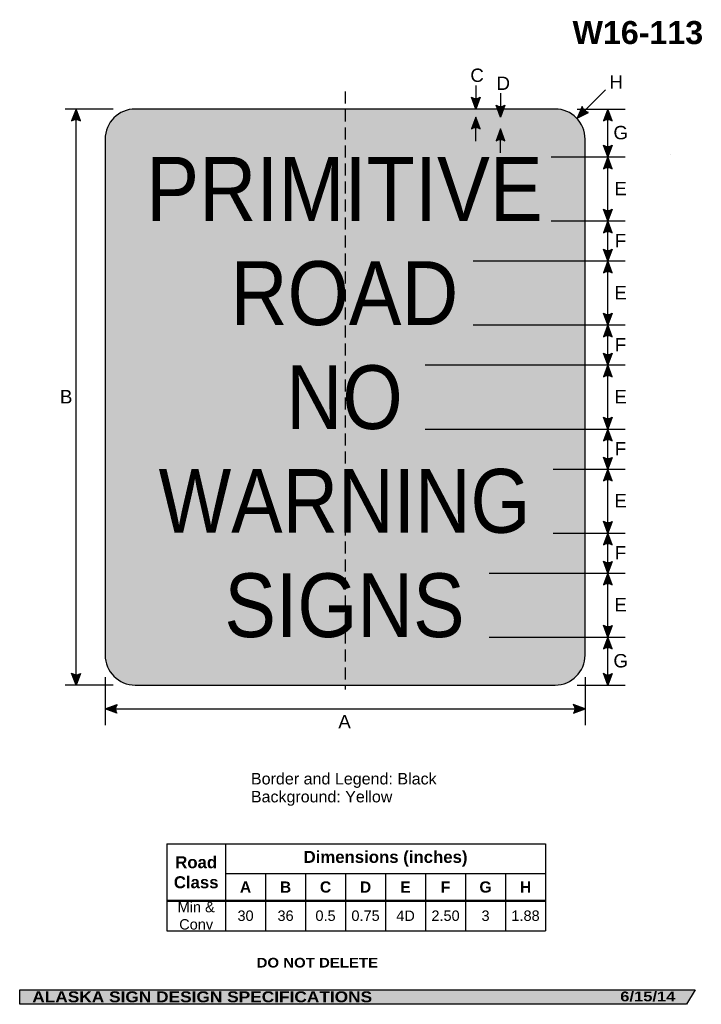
# Model space of a CAD drawing. Header units: feet. Extents: x 3.7 to 46.3, y 0.2 to 61.7.
import ezdxf
from ezdxf.enums import TextEntityAlignment as Align

# ---------------------------------------------------------------- set-up
doc = ezdxf.new("R2010")
doc.units = ezdxf.units.FT
doc.header["$MEASUREMENT"] = 0
doc.linetypes.add('DASHED2', pattern=[0.375, 0.25, -0.125])
doc.layers.add('Sign', color=7, linetype='Continuous')
doc.styles.add('ARIAL', font='arial.ttf')
doc.styles.add('ARIAL B', font='arialbd.ttf')
doc.styles.add('ARIAL BLACK B', font='ariblk.ttf')
doc.styles.add('ARIAL BLACK BI', font='ariblk.ttf')
doc.styles.add('FHWA SERIES D2000EX', font='txt')

# ---------------------------------------------------------------- blocks, each defined once
blk = doc.blocks.new('*T2')
at = {"color": 0, "linetype": 'ByBlock', "lineweight": -2, "transparency": 16777216}
for p, q in [((0, 0), (23.67178647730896, 0)), ((0, 0), (0, -5.428984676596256)), ((3.671786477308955, 0), (3.671786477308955, -5.428984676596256)), ((23.67178647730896, 0), (23.67178647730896, -5.428984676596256)), ((3.671786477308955, -1.842442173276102), (23.67178647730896, -1.842442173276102)), ((6.171786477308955, -1.842442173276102), (6.171786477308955, -5.428984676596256)), ((8.671786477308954, -1.842442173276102), (8.671786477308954, -5.428984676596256)), ((11.17178647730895, -1.842442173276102), (11.17178647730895, -5.428984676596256)), ((13.67178647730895, -1.842442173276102), (13.67178647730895, -5.428984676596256)), ((16.17178647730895, -1.842442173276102), (16.17178647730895, -5.428984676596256)), ((18.67178647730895, -1.842442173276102), (18.67178647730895, -5.428984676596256)), ((21.17178647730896, -1.842442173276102), (21.17178647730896, -5.428984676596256)), ((0, -3.542397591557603), (23.67178647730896, -3.542397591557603)), ((0, -5.428984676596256), (23.67178647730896, -5.428984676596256))]:
    blk.add_line(p, q, dxfattribs=at)
at = {"color": 18, "transparency": 16777216, "attachment_point": 5}
for s, insert, char_height, width, style in [('Road Class', (1.835893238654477, -1.771198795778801), 0.75, 3.551786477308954, 'ARIAL B'), ('Dimensions (inches)', (13.67178647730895, -0.9212210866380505), 0.75, 19.88, 'ARIAL B'), ('A', (4.921786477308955, -2.692419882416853), 0.7, 2.379999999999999, 'ARIAL B'), ('B', (7.421786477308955, -2.692419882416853), 0.7, 2.379999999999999, 'ARIAL B'), ('C', (9.921786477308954, -2.692419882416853), 0.7, 2.379999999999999, 'ARIAL B'), ('D', (12.42178647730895, -2.692419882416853), 0.7, 2.379999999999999, 'ARIAL B'), ('E', (14.92178647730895, -2.692419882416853), 0.7, 2.379999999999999, 'ARIAL B'), ('F', (17.42178647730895, -2.692419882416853), 0.7, 2.379999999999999, 'ARIAL B'), ('G', (19.92178647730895, -2.692419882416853), 0.7, 2.379999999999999, 'ARIAL B'), ('H', (22.42178647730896, -2.692419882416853), 0.7, 2.379999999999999, 'ARIAL B'), ('Min & Conv', (1.835893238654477, -4.485691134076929), 0.65, 3.551786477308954, 'ARIAL'), ('30', (4.921786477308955, -4.485691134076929), 0.65, 2.379999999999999, 'ARIAL'), ('36', (7.421786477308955, -4.485691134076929), 0.65, 2.379999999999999, 'ARIAL'), ('0.5', (9.921786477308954, -4.485691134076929), 0.65, 2.379999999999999, 'ARIAL'), ('0.75', (12.42178647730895, -4.485691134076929), 0.65, 2.379999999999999, 'ARIAL'), ('4D', (14.92178647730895, -4.485691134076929), 0.65, 2.379999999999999, 'ARIAL'), ('2.50', (17.42178647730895, -4.485691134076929), 0.65, 2.379999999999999, 'ARIAL'), ('3', (19.92178647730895, -4.485691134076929), 0.65, 2.379999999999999, 'ARIAL'), ('1.88', (22.42178647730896, -4.485691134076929), 0.65, 2.379999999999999, 'ARIAL')]:
    blk.add_mtext(s, dxfattribs=dict(at, insert=insert, char_height=char_height, width=width, style=style))

msp = doc.modelspace()

# ---------------------------------------------------------------- hatches: boundary and pattern name
h = msp.add_hatch(color=256)
h.dxf.hatch_style = 1
edge = h.paths.add_edge_path()
edge.add_line((32.48557024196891, 56.84536677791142), (32.20952269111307, 56.1128778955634))
edge.add_line((32.20952269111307, 56.1128778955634), (31.93538178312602, 56.85156601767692))
edge.add_arc((32.21503838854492, 57.25338163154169), 0.4895544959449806, 235.1627615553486, 303.5461345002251)
h = msp.add_hatch(color=256)
h.dxf.hatch_style = 1
edge = h.paths.add_edge_path()
edge.add_line((7.498102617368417, 55.38038901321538), (7.222055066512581, 56.1128778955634))
edge.add_line((7.222055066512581, 56.1128778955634), (6.947914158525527, 55.37418977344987))
edge.add_arc((7.227570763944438, 54.9723741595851), 0.4895544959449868, 56.45386549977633, 124.8372384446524, ccw=False)
h = msp.add_hatch(color=256)
h.dxf.hatch_style = 1
edge = h.paths.add_edge_path()
edge.add_line((34.02723690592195, 56.3443901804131), (33.75118935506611, 55.61190129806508))
edge.add_line((33.75118935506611, 55.61190129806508), (33.47704844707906, 56.3505894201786))
edge.add_arc((33.75670505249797, 56.75240503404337), 0.4895544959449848, 235.162761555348, 303.5461345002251)
h = msp.add_hatch(color=256)
h.dxf.hatch_style = 1
edge = h.paths.add_edge_path()
edge.add_line((38.85713742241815, 56.26421511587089), (38.55407998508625, 55.54248219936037))
edge.add_line((38.55407998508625, 55.54248219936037), (39.2609724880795, 55.89049996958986))
edge.add_arc((39.33409335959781, 56.37456292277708), 0.4895544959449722, 193.0266678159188, 261.410040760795, ccw=False)
h = msp.add_hatch(color=256)
h.dxf.hatch_style = 1
edge = h.paths.add_edge_path()
edge.add_line((40.73521671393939, 55.38038901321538), (40.45916916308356, 56.1128778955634))
edge.add_line((40.45916916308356, 56.1128778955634), (40.1850282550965, 55.37418977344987))
edge.add_arc((40.46468486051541, 54.97237415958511), 0.4895544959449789, 56.45386549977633, 124.8372384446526, ccw=False)
at = {"true_color": 0xffffff}
h = msp.add_hatch(color=7, dxfattribs=at)
h.dxf.hatch_style = 1
edge = h.paths.add_edge_path()
edge.add_line((32.48557024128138, 54.88071450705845), (32.20952269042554, 55.6132033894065))
edge.add_line((32.20952269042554, 55.6132033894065), (31.93538178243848, 54.87451526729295))
edge.add_arc((32.21503838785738, 54.47269965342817), 0.4895544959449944, 56.45386549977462, 124.8372384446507, ccw=False)
h = msp.add_hatch(color=256)
h.dxf.hatch_style = 1
edge = h.paths.add_edge_path()
edge.add_line((34.02723690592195, 54.13331867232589), (33.75118935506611, 54.86580755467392))
edge.add_line((33.75118935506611, 54.86580755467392), (33.47704844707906, 54.12711943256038))
edge.add_arc((33.75670505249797, 53.72530381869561), 0.4895544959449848, 56.453865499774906, 124.837238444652, ccw=False)
h = msp.add_hatch(color=256)
h.dxf.hatch_style = 1
edge = h.paths.add_edge_path()
edge.add_line((40.73521779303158, 53.84959850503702), (40.45917024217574, 53.117109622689))
edge.add_line((40.45917024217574, 53.117109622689), (40.18502933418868, 53.85579774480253))
edge.add_arc((40.46468593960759, 54.2576133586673), 0.4895544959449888, 235.1627615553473, 303.546134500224)
h = msp.add_hatch(color=256)
h.dxf.hatch_style = 1
edge = h.paths.add_edge_path()
edge.add_line((40.73521779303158, 52.38462074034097), (40.45917024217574, 53.117109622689))
edge.add_line((40.45917024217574, 53.117109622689), (40.18502933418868, 52.37842150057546))
edge.add_arc((40.46468593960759, 51.9766058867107), 0.4895544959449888, 56.453865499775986, 124.83723844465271, ccw=False)
h = msp.add_hatch(color=256)
h.dxf.hatch_style = 1
edge = h.paths.add_edge_path()
edge.add_line((40.7352192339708, 49.84927298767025), (40.45917168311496, 49.11678410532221))
edge.add_line((40.45917168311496, 49.11678410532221), (40.1850307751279, 49.85547222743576))
edge.add_arc((40.46468738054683, 50.25728784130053), 0.4895544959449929, 235.1627615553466, 303.5461345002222)
h = msp.add_hatch(color=256)
h.dxf.hatch_style = 1
edge = h.paths.add_edge_path()
edge.add_line((40.7352192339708, 48.3842952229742), (40.45917168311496, 49.11678410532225))
edge.add_line((40.45917168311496, 49.11678410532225), (40.18503077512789, 48.3780959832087))
edge.add_arc((40.4646873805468, 47.97628036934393), 0.4895544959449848, 56.453865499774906, 124.837238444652, ccw=False)
h = msp.add_hatch(color=256)
h.dxf.hatch_style = 1
edge = h.paths.add_edge_path()
edge.add_line((40.73522013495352, 47.34797090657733), (40.45917258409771, 46.61548202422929))
edge.add_line((40.45917258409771, 46.61548202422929), (40.18503167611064, 47.35417014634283))
edge.add_arc((40.46468828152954, 47.7559857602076), 0.4895544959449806, 235.1627615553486, 303.5461345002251)
h = msp.add_hatch(color=256)
h.dxf.hatch_style = 1
edge = h.paths.add_edge_path()
edge.add_line((40.73522013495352, 45.88299314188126), (40.45917258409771, 46.61548202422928))
edge.add_line((40.45917258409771, 46.61548202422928), (40.18503167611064, 45.87679390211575))
edge.add_arc((40.46468828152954, 45.47497828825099), 0.4895544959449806, 56.453865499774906, 124.8372384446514, ccw=False)
h = msp.add_hatch(color=256)
h.dxf.hatch_style = 1
edge = h.paths.add_edge_path()
edge.add_line((40.73522247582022, 43.34927541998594), (40.45917492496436, 42.61678653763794))
edge.add_line((40.45917492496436, 42.61678653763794), (40.18503401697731, 43.35547465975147))
edge.add_arc((40.46469062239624, 43.75729027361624), 0.489554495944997, 235.1627615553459, 303.5461345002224)
h = msp.add_hatch(color=256)
h.dxf.hatch_style = 1
edge = h.paths.add_edge_path()
edge.add_line((40.73522157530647, 41.88429522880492), (40.45917402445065, 42.61678411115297))
edge.add_line((40.45917402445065, 42.61678411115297), (40.18503311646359, 41.87809598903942))
edge.add_arc((40.46468972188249, 41.47628037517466), 0.4895544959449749, 56.45386549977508, 124.8372384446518, ccw=False)
h = msp.add_hatch(color=256)
h.dxf.hatch_style = 1
edge = h.paths.add_edge_path()
edge.add_line((40.73522247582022, 40.84927299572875), (40.45917492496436, 40.11678411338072))
edge.add_line((40.45917492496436, 40.11678411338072), (40.18503401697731, 40.85547223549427))
edge.add_arc((40.46469062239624, 41.25728784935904), 0.489554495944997, 235.1627615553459, 303.5461345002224)
h = msp.add_hatch(color=256)
h.dxf.hatch_style = 1
edge = h.paths.add_edge_path()
edge.add_line((40.73522247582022, 39.3842952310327), (40.45917492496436, 40.11678411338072))
edge.add_line((40.45917492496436, 40.11678411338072), (40.18503401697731, 39.37809599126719))
edge.add_arc((40.46469062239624, 38.97628037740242), 0.489554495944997, 56.45386549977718, 124.8372384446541, ccw=False)
h = msp.add_hatch(color=256)
h.dxf.hatch_style = 1
edge = h.paths.add_edge_path()
edge.add_line((40.73522391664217, 36.84927299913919), (40.45917636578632, 36.11678411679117))
edge.add_line((40.45917636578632, 36.11678411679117), (40.18503545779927, 36.8554722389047))
edge.add_arc((40.46469206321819, 37.25728785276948), 0.4895544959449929, 235.1627615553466, 303.5461345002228)
h = msp.add_hatch(color=256)
h.dxf.hatch_style = 1
edge = h.paths.add_edge_path()
edge.add_line((40.73522391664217, 35.38429523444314), (40.45917636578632, 36.11678411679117))
edge.add_line((40.45917636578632, 36.11678411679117), (40.18503545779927, 35.37809599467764))
edge.add_arc((40.46469206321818, 34.97628038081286), 0.4895544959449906, 56.453865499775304, 124.8372384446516, ccw=False)
h = msp.add_hatch(color=256)
h.dxf.hatch_style = 1
edge = h.paths.add_edge_path()
edge.add_line((40.73522481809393, 34.34666883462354), (40.4591772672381, 33.6141799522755))
edge.add_line((40.4591772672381, 33.6141799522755), (40.18503635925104, 34.35286807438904))
edge.add_arc((40.46469296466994, 34.75468368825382), 0.4895544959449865, 235.1627615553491, 303.5461345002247)
h = msp.add_hatch(color=256)
h.dxf.hatch_style = 1
edge = h.paths.add_edge_path()
edge.add_line((40.73522481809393, 32.88169106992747), (40.4591772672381, 33.6141799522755))
edge.add_line((40.4591772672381, 33.6141799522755), (40.18503635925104, 32.87549183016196))
edge.add_arc((40.46469296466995, 32.47367621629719), 0.4895544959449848, 56.453865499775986, 124.837238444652, ccw=False)
h = msp.add_hatch(color=256)
h.dxf.hatch_style = 1
edge = h.paths.add_edge_path()
edge.add_line((40.73522625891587, 30.34666883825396), (40.45917870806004, 29.61417995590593))
edge.add_line((40.45917870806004, 29.61417995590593), (40.18503780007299, 30.35286807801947))
edge.add_arc((40.4646944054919, 30.75468369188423), 0.4895544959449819, 235.1627615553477, 303.5461345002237)
h = msp.add_hatch(color=256)
h.dxf.hatch_style = 1
edge = h.paths.add_edge_path()
edge.add_line((40.73522625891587, 28.88169107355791), (40.45917870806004, 29.61417995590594))
edge.add_line((40.45917870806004, 29.61417995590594), (40.18503780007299, 28.8754918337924))
edge.add_arc((40.4646944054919, 28.47367621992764), 0.4895544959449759, 56.45386549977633, 124.83723844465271, ccw=False)
h = msp.add_hatch(color=256)
h.dxf.hatch_style = 1
edge = h.paths.add_edge_path()
edge.add_line((40.7352271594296, 27.84666884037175), (40.45917960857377, 27.11417995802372))
edge.add_line((40.45917960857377, 27.11417995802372), (40.18503870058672, 27.85286808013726))
edge.add_arc((40.46469530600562, 28.25468369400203), 0.4895544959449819, 235.1627615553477, 303.546134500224)
h = msp.add_hatch(color=256)
h.dxf.hatch_style = 1
edge = h.paths.add_edge_path()
edge.add_line((40.7352271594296, 26.38169107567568), (40.45917960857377, 27.11417995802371))
edge.add_line((40.45917960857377, 27.11417995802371), (40.18503870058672, 26.37549183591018))
edge.add_arc((40.46469530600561, 25.97367622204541), 0.4895544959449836, 56.453865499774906, 124.83723844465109, ccw=False)
h = msp.add_hatch(color=256)
h.dxf.hatch_style = 1
edge = h.paths.add_edge_path()
edge.add_line((40.73522859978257, 23.84797092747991), (40.45918104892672, 23.11548204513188))
edge.add_line((40.45918104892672, 23.11548204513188), (40.18504014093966, 23.85417016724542))
edge.add_arc((40.46469674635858, 24.2559857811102), 0.4895544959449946, 235.1627615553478, 303.546134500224)
h = msp.add_hatch(color=256)
h.dxf.hatch_style = 1
edge = h.paths.add_edge_path()
edge.add_line((40.73522859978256, 22.38299316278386), (40.45918104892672, 23.11548204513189))
edge.add_line((40.45918104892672, 23.11548204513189), (40.18504014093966, 22.37679392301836))
edge.add_arc((40.46469674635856, 21.97497830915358), 0.4895544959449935, 56.453865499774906, 124.83723844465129, ccw=False)
h = msp.add_hatch(color=256)
h.dxf.hatch_style = 1
edge = h.paths.add_edge_path()
edge.add_line((7.498102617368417, 20.84577014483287), (7.222055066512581, 20.11328126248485))
edge.add_line((7.222055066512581, 20.11328126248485), (6.947914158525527, 20.85196938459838))
edge.add_arc((7.227570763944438, 21.25378499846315), 0.4895544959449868, 235.1627615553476, 303.5461345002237)
h = msp.add_hatch(color=256)
h.dxf.hatch_style = 1
edge = h.paths.add_edge_path()
edge.add_line((40.73522968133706, 20.84536677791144), (40.45918213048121, 20.11287789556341))
edge.add_line((40.45918213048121, 20.11287789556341), (40.18504122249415, 20.85156601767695))
edge.add_arc((40.46469782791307, 21.25338163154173), 0.4895544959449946, 235.1627615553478, 303.5461345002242)
h = msp.add_hatch(color=256)
h.dxf.hatch_style = 1
edge = h.paths.add_edge_path()
edge.add_line((9.77648375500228, 18.3586839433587), (9.044270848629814, 18.6354626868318))
edge.add_line((9.044270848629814, 18.6354626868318), (9.783232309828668, 18.90886593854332))
edge.add_arc((10.18476850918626, 18.62880829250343), 0.4895544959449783, 145.1055563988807, 213.488929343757)
h = msp.add_hatch(color=256)
h.dxf.hatch_style = 1
edge = h.paths.add_edge_path()
edge.add_line((38.31205794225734, 18.35868394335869), (39.04427084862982, 18.6354626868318))
edge.add_line((39.04427084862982, 18.6354626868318), (38.30530938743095, 18.90886593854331))
edge.add_arc((37.90377318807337, 18.62880829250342), 0.4895544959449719, -33.488929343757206, 34.89444360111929, ccw=False)
at = {"layer": 'Sign', "true_color": 0xffff00}
h = msp.add_hatch(color=2, dxfattribs=at)
edge = h.paths.add_edge_path(flags=0)
edge.add_spline(control_points=[(10.92318806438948, 56.1128778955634), (10.92318806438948, 56.1128778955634), (37.16318806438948, 56.1128778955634), (37.16318806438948, 56.1128778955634), (38.20078831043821, 56.1128778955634), (39.04318806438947, 55.2704781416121), (39.04318806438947, 54.2328778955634), (39.04318806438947, 54.2328778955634), (39.04318806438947, 21.99287789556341), (39.04318806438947, 21.99287789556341), (39.04318806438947, 20.95527764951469), (38.20078831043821, 20.11287789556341), (37.16318806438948, 20.11287789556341), (37.16318806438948, 20.11287789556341), (10.92318806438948, 20.11287789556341), (10.92318806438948, 20.11287789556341), (9.885587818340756, 20.11287789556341), (9.043188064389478, 20.95527764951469), (9.043188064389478, 21.99287789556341), (9.043188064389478, 21.99287789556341), (9.043188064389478, 54.2328778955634), (9.043188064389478, 54.2328778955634), (9.043188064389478, 55.2704781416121), (9.885587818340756, 56.1128778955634), (10.92318806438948, 56.1128778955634)], knot_values=[0, 0, 0, 0, 1, 1, 1, 2, 2, 2, 3, 3, 3, 4, 4, 4, 5, 5, 5, 6, 6, 6, 7, 7, 7, 8, 8, 8, 8], degree=3, periodic=0)
at = {"layer": 'Sign', "true_color": 0x000000}
h = msp.add_hatch(color=18, dxfattribs=at)
edge = h.paths.add_edge_path(flags=0)
edge.add_spline(control_points=[(10.94318806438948, 55.6128778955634), (10.94318806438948, 55.6128778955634), (37.14318806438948, 55.6128778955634), (37.14318806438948, 55.6128778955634), (37.91586909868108, 55.6128778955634), (38.54318806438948, 54.985558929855), (38.54318806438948, 54.21287789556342), (38.54318806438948, 54.21287789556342), (38.54318806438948, 22.01287789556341), (38.54318806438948, 22.01287789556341), (38.54318806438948, 21.24019686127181), (37.91586909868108, 20.61287789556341), (37.14318806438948, 20.61287789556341), (37.14318806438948, 20.61287789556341), (10.94318806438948, 20.61287789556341), (10.94318806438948, 20.61287789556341), (10.17050703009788, 20.61287789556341), (9.543188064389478, 21.24019686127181), (9.543188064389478, 22.01287789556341), (9.543188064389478, 22.01287789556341), (9.543188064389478, 54.21287789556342), (9.543188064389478, 54.21287789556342), (9.543188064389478, 54.985558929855), (10.17050703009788, 55.6128778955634), (10.94318806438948, 55.6128778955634)], knot_values=[0, 0, 0, 0, 1, 1, 1, 2, 2, 2, 3, 3, 3, 4, 4, 4, 5, 5, 5, 6, 6, 6, 7, 7, 7, 8, 8, 8, 8], degree=3, periodic=0)
at = {"layer": 'Sign', "true_color": 0xffff00}
h = msp.add_hatch(color=2, dxfattribs=at)
edge = h.paths.add_edge_path(flags=0)
edge.add_spline(control_points=[(11.39318806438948, 54.8628778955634), (11.39318806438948, 54.8628778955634), (36.69318806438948, 54.8628778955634), (36.69318806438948, 54.8628778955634), (37.30029459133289, 54.8628778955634), (37.79318806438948, 54.36998442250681), (37.79318806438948, 53.76287789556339), (37.79318806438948, 53.76287789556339), (37.79318806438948, 22.46287789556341), (37.79318806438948, 22.46287789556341), (37.79318806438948, 21.85577136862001), (37.30029459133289, 21.36287789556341), (36.69318806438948, 21.36287789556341), (36.69318806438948, 21.36287789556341), (11.39318806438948, 21.36287789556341), (11.39318806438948, 21.36287789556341), (10.78608153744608, 21.36287789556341), (10.29318806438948, 21.85577136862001), (10.29318806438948, 22.46287789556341), (10.29318806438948, 22.46287789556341), (10.29318806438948, 53.76287789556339), (10.29318806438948, 53.76287789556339), (10.29318806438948, 54.36998442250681), (10.78608153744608, 54.8628778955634), (11.39318806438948, 54.8628778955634)], knot_values=[0, 0, 0, 0, 1, 1, 1, 2, 2, 2, 3, 3, 3, 4, 4, 4, 5, 5, 5, 6, 6, 6, 7, 7, 7, 8, 8, 8, 8], degree=3, periodic=0)
at = {"layer": 'Sign', "true_color": 0x000000}
msp.add_hatch(color=18, dxfattribs=at).paths.add_polyline_path([(3.699686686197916, 1.066867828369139), (45.92097727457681, 1.066867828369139), (45.37503178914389, 0.1671574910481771), (3.701084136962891, 0.1671574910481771)], flags=0)

# ---------------------------------------------------------------- linework, layer by layer
at = {"color": 7, "true_color": 0xffffff}
msp.add_line((32.20952269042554, 54.86288311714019), (32.20952269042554, 55.6132033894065), dxfattribs=at)
for p, q in [((12.89543530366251, 10.18605836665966), (36.56722178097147, 10.18605836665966)), ((12.89543530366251, 6.670524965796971), (36.56722178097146, 6.670524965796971)), ((12.89543530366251, 6.609068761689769), (36.56722178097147, 6.609068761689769))]:
    msp.add_line(p, q)
for points in [[(32.48557024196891, 56.84536677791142), (32.20952269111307, 56.1128778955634), (31.93538178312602, 56.85156601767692, 0.307560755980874), (32.48557024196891, 56.84536677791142, 4.141293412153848)], [(7.498102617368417, 55.38038901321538), (7.222055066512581, 56.1128778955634), (6.947914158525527, 55.37418977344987, -0.307560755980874), (7.498102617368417, 55.38038901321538, -4.141293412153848)], [(34.02723690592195, 56.3443901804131), (33.75118935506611, 55.61190129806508), (33.47704844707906, 56.3505894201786, 0.307560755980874), (34.02723690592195, 56.3443901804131, 4.141293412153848)], [(38.85713742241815, 56.26421511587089), (38.55407998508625, 55.54248219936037), (39.2609724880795, 55.89049996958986, -0.307560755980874), (38.85713742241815, 56.26421511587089, -4.141293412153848)], [(40.73521671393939, 55.38038901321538), (40.45916916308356, 56.1128778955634), (40.1850282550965, 55.37418977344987, -0.307560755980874), (40.73521671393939, 55.38038901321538, -4.141293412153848)], [(34.02723690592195, 54.13331867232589), (33.75118935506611, 54.86580755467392), (33.47704844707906, 54.12711943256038, -0.307560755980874), (34.02723690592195, 54.13331867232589, -4.141293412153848)], [(40.73521779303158, 53.84959850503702), (40.45917024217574, 53.117109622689), (40.18502933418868, 53.85579774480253, 0.307560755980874), (40.73521779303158, 53.84959850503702, 4.141293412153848)], [(40.73521779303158, 52.38462074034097), (40.45917024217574, 53.117109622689), (40.18502933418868, 52.37842150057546, -0.307560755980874), (40.73521779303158, 52.38462074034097, -4.141293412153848)], [(40.7352192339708, 49.84927298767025), (40.45917168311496, 49.11678410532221), (40.1850307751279, 49.85547222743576, 0.307560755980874), (40.7352192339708, 49.84927298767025, 4.141293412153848)], [(40.7352192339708, 48.3842952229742), (40.45917168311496, 49.11678410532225), (40.18503077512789, 48.3780959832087, -0.307560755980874), (40.7352192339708, 48.3842952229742, -4.141293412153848)], [(40.73522013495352, 47.34797090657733), (40.45917258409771, 46.61548202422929), (40.18503167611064, 47.35417014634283, 0.307560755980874), (40.73522013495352, 47.34797090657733, 4.141293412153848)], [(40.73522013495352, 45.88299314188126), (40.45917258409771, 46.61548202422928), (40.18503167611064, 45.87679390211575, -0.307560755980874), (40.73522013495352, 45.88299314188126, -4.141293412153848)], [(40.73522247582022, 43.34927541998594), (40.45917492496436, 42.61678653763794), (40.18503401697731, 43.35547465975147, 0.307560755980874), (40.73522247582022, 43.34927541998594, 4.141293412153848)], [(40.73522157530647, 41.88429522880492), (40.45917402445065, 42.61678411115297), (40.18503311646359, 41.87809598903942, -0.307560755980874), (40.73522157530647, 41.88429522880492, -4.141293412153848)], [(40.73522247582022, 40.84927299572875), (40.45917492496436, 40.11678411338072), (40.18503401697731, 40.85547223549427, 0.307560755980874), (40.73522247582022, 40.84927299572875, 4.141293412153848)], [(40.73522247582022, 39.3842952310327), (40.45917492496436, 40.11678411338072), (40.18503401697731, 39.37809599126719, -0.307560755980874), (40.73522247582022, 39.3842952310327, -4.141293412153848)], [(40.73522391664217, 36.84927299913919), (40.45917636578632, 36.11678411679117), (40.18503545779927, 36.8554722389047, 0.307560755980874), (40.73522391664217, 36.84927299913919, 4.141293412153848)], [(40.73522391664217, 35.38429523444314), (40.45917636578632, 36.11678411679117), (40.18503545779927, 35.37809599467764, -0.307560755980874), (40.73522391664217, 35.38429523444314, -4.141293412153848)], [(40.73522481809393, 34.34666883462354), (40.4591772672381, 33.6141799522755), (40.18503635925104, 34.35286807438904, 0.307560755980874), (40.73522481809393, 34.34666883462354, 4.141293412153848)], [(40.73522481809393, 32.88169106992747), (40.4591772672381, 33.6141799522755), (40.18503635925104, 32.87549183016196, -0.307560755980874), (40.73522481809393, 32.88169106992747, -4.141293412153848)], [(40.73522625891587, 30.34666883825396), (40.45917870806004, 29.61417995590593), (40.18503780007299, 30.35286807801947, 0.307560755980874), (40.73522625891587, 30.34666883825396, 4.141293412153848)], [(40.73522625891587, 28.88169107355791), (40.45917870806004, 29.61417995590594), (40.18503780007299, 28.8754918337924, -0.307560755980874), (40.73522625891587, 28.88169107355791, -4.141293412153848)], [(40.7352271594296, 27.84666884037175), (40.45917960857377, 27.11417995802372), (40.18503870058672, 27.85286808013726, 0.307560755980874), (40.7352271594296, 27.84666884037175, 4.141293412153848)], [(40.7352271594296, 26.38169107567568), (40.45917960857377, 27.11417995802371), (40.18503870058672, 26.37549183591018, -0.307560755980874), (40.7352271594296, 26.38169107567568, -4.141293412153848)], [(40.73522859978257, 23.84797092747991), (40.45918104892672, 23.11548204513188), (40.18504014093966, 23.85417016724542, 0.307560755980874), (40.73522859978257, 23.84797092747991, 4.141293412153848)], [(40.73522859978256, 22.38299316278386), (40.45918104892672, 23.11548204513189), (40.18504014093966, 22.37679392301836, -0.307560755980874), (40.73522859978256, 22.38299316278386, -4.141293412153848)], [(7.498102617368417, 20.84577014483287), (7.222055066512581, 20.11328126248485), (6.947914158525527, 20.85196938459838, 0.307560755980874), (7.498102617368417, 20.84577014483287, 4.141293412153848)], [(40.73522968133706, 20.84536677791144), (40.45918213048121, 20.11287789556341), (40.18504122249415, 20.85156601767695, 0.307560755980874), (40.73522968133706, 20.84536677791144, 4.141293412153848)], [(9.77648375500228, 18.3586839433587), (9.044270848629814, 18.6354626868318), (9.783232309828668, 18.90886593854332, 0.307560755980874), (9.77648375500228, 18.3586839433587, 4.141293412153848)], [(38.31205794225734, 18.35868394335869), (39.04427084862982, 18.6354626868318), (38.30530938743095, 18.90886593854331, -0.307560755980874), (38.31205794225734, 18.35868394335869, -4.141293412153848)]]:
    msp.add_lwpolyline(points, format="xyb")
msp.add_lwpolyline([(32.48557024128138, 54.88071450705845), (32.20952269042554, 55.6132033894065), (31.93538178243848, 54.87451526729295, -0.307560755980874), (32.48557024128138, 54.88071450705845, -4.141293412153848)], format="xyb", dxfattribs=at)
at = {"layer": 'Sign', "color": 18, "lineweight": -3, "true_color": 0x000000}
for p, q in [((32.20952269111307, 57.58585963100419), (32.20952269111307, 56.08585963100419)), ((38.55407998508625, 55.54248219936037), (40.32184693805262, 57.31024915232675)), ((33.75118935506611, 57.11190129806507), (33.75118935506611, 55.61190129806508)), ((9.544270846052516, 56.1128778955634), (6.544270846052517, 56.1128778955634)), ((7.222055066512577, 20.11328126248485), (7.222055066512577, 56.11328126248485)), ((38.54318804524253, 56.1128778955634), (41.54318804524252, 56.1128778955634)), ((40.45918213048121, 20.11287789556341), (40.45916916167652, 56.11678410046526)), ((32.20952269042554, 54.11320338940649), (32.20952269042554, 54.86288311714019)), ((33.75118935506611, 53.36580755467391), (33.75118935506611, 54.86580755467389)), ((36.91048292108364, 53.11710962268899), (41.54048292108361, 53.11710962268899)), ((36.91048292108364, 49.11678410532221), (41.54318804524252, 49.11678410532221)), ((32.04318804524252, 46.61548202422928), (41.54318804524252, 46.61548202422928)), ((32.04318804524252, 42.61678411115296), (41.54318804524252, 42.61678411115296)), ((29.04318804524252, 40.11678411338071), (41.54318804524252, 40.11678411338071)), ((29.04318804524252, 36.11678411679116), (41.54318804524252, 36.11678411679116)), ((37.04318804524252, 33.61417995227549), (41.54318804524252, 33.61417995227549)), ((37.04318804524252, 29.61417995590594), (41.54318804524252, 29.61417995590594)), ((33.04318804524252, 27.1141799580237), (41.54318804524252, 27.1141799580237)), ((33.04318804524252, 23.11548204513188), (41.54318804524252, 23.11548204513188)), ((9.043188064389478, 20.61458334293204), (9.043188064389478, 17.61458334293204)), ((39.04318806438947, 20.61458334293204), (39.04318806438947, 17.61458334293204)), ((9.544270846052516, 20.11287789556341), (6.544270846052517, 20.11287789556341)), ((38.54318804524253, 20.11287789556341), (41.54318804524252, 20.11287789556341)), ((9.044270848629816, 18.6354626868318), (39.04427084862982, 18.6354626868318))]:
    msp.add_line(p, q, dxfattribs=at)
at = {"layer": 'Sign'}
msp.add_line((44.37549209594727, 53.28188578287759), (44.37549209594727, 53.28188578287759), dxfattribs=at)
at = {"layer": 'Sign', "color": 250, "lineweight": -3, "true_color": 0x1f1a17}
msp.add_line((44.37549209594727, 53.28188578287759), (44.37549209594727, 53.28188578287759), dxfattribs=at)
at = {"layer": 'Sign', "color": 18, "linetype": 'DASHED2', "lineweight": -3, "ltscale": 3, "true_color": 0x000000}
msp.add_lwpolyline([(24.04318806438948, 57.20671378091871), (24.04318806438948, 19.83072917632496)], dxfattribs=at)
at = {"layer": 'Sign', "color": 250, "lineweight": -3, "true_color": 0x1f1a17}
msp.add_lwpolyline([(3.699686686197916, 1.066867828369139), (45.92097727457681, 1.066867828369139), (45.37503178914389, 0.1671574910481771), (3.701084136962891, 0.1671574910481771)], close=True, dxfattribs=at)
at = {"layer": 'Sign', "color": 18, "lineweight": -3, "true_color": 0x000000}
msp.add_open_spline([(10.92318806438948, 56.1128778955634), (10.92318806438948, 56.1128778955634), (37.16318806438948, 56.1128778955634), (37.16318806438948, 56.1128778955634), (38.20078831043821, 56.1128778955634), (39.04318806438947, 55.2704781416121), (39.04318806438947, 54.2328778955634), (39.04318806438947, 54.2328778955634), (39.04318806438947, 21.99287789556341), (39.04318806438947, 21.99287789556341), (39.04318806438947, 20.95527764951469), (38.20078831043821, 20.11287789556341), (37.16318806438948, 20.11287789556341), (37.16318806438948, 20.11287789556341), (10.92318806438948, 20.11287789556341), (10.92318806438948, 20.11287789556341), (9.885587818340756, 20.11287789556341), (9.043188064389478, 20.95527764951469), (9.043188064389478, 21.99287789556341), (9.043188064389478, 21.99287789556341), (9.043188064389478, 54.2328778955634), (9.043188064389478, 54.2328778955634), (9.043188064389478, 55.2704781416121), (9.885587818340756, 56.1128778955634), (10.92318806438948, 56.1128778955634)], degree=3, knots=[0, 0, 0, 0, 1, 1, 1, 2, 2, 2, 3, 3, 3, 4, 4, 4, 5, 5, 5, 6, 6, 6, 7, 7, 7, 8, 8, 8, 8], dxfattribs=at)

# ---------------------------------------------------------------- block references
msp.add_blockref('*T2', (12.89543530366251, 10.18605836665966))

# ---------------------------------------------------------------- texts
at = {"layer": 'Sign', "color": 18, "true_color": 0x000000}
for s, height, style, p, p2 in [('W16-113', 1.439537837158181, 'ARIAL B', (38.25896827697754, 60.17263982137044), (46.41896788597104, 60.17263982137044)), ('C', 0.8326166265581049, 'ARIAL', (31.87096540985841, 57.80628427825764), (32.71096540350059, 57.80628427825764)), ('D', 0.8326166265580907, 'ARIAL', (33.50638207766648, 57.30628427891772), (34.34638207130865, 57.30628427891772)), ('H', 0.8326166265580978, 'ARIAL', (40.56888207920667, 57.38961761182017), (41.40888207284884, 57.38961761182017)), ('G', 0.8374513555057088, 'ARIAL', (40.81168611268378, 54.22011743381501), (41.72168611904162, 54.22011743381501)), ('PRIMITIVE', 4.008056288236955, 'FHWA SERIES D2000EX', (11.60643806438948, 49.11240926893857), (36.39660587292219, 49.11240926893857)), ('E', 0.8388897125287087, 'ARIAL', (40.86668611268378, 50.72011744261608), (41.6483527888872, 50.72011744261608)), ('F', 0.8339754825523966, 'ARIAL', (40.89668611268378, 47.47011745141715), (41.60835277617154, 47.47011745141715)), ('ROAD', 3.991682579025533, 'FHWA SERIES D2000EX', (16.88685473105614, 42.61232593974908), (31.11618829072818, 42.61232593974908)), ('E', 0.8388897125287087, 'ARIAL', (40.86668611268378, 44.22011746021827), (41.6483527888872, 44.22011746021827)), ('F', 0.8339754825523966, 'ARIAL', (40.89668611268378, 40.96751330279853), (41.60835277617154, 40.96751330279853)), ('NO', 3.97928471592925, 'FHWA SERIES D2000EX', (20.36081306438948, 36.11753427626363), (27.64222963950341, 36.11753427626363)), ('B', 0.8388897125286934, 'ARIAL', (6.214114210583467, 37.71661459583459), (6.995780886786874, 37.71661459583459)), ('E', 0.8388897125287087, 'ARIAL', (40.86668611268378, 37.71751331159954), (41.6483527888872, 37.71751331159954)), ('F', 0.833975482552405, 'ARIAL', (40.89668611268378, 34.46751331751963), (41.60835277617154, 34.46751331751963)), ('WARNING', 3.987190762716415, 'FHWA SERIES D2000EX', (12.38460473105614, 29.63315927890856), (35.61843836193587, 29.63315927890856)), ('E', 0.8388897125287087, 'ARIAL', (40.86668611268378, 31.2175133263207), (41.6483527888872, 31.2175133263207)), ('F', 0.8339754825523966, 'ARIAL', (40.89668611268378, 27.96751332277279), (41.60835277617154, 27.96751332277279)), ('SIGNS', 3.984172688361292, 'FHWA SERIES D2000EX', (16.49777139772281, 23.11232594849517), (31.50527204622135, 23.11232594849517)), ('E', 0.8388897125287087, 'ARIAL', (40.86668611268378, 24.71751333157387), (41.6483527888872, 24.71751333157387)), ('G', 0.8374513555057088, 'ARIAL', (40.81168611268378, 21.21751333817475), (41.72168611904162, 21.21751333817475)), ('A', 0.8370513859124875, 'ARIAL', (23.614537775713, 17.41310112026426), (24.39620445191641, 17.41310112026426)), ('Border and Legend: Black', 0.7187002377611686, 'ARIAL', (18.15333302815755, 13.90623192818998), (29.76333236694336, 13.90623192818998)), ('Background: Yellow', 0.7159515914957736, 'ARIAL', (18.15333302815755, 12.78623192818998), (26.993332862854, 12.78623192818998))]:
    msp.add_text(s, height=height, dxfattribs=dict(at, style=style)).set_placement(p, p2, align=Align.ALIGNED)
at = {"layer": 'Sign', "color": 7, "true_color": 0xffffff}
for s, height, style, p, p2 in [('DO NOT DELETE', 0.6038403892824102, 'ARIAL BLACK B', (18.50956344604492, 2.466189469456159), (26.10122934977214, 2.466189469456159)), ('ALASKA SIGN DESIGN SPECIFICATIONS', 0.685178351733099, 'ARIAL BLACK BI', (4.485322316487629, 0.2929984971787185), (25.72865549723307, 0.2929984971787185)), ('6/15/14', 0.6132031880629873, 'ARIAL BLACK BI', (41.23722585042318, 0.3521680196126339), (44.68722577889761, 0.3521680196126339))]:
    msp.add_text(s, height=height, dxfattribs=dict(at, style=style)).set_placement(p, p2, align=Align.ALIGNED)

doc.saveas('drawing.dxf')
